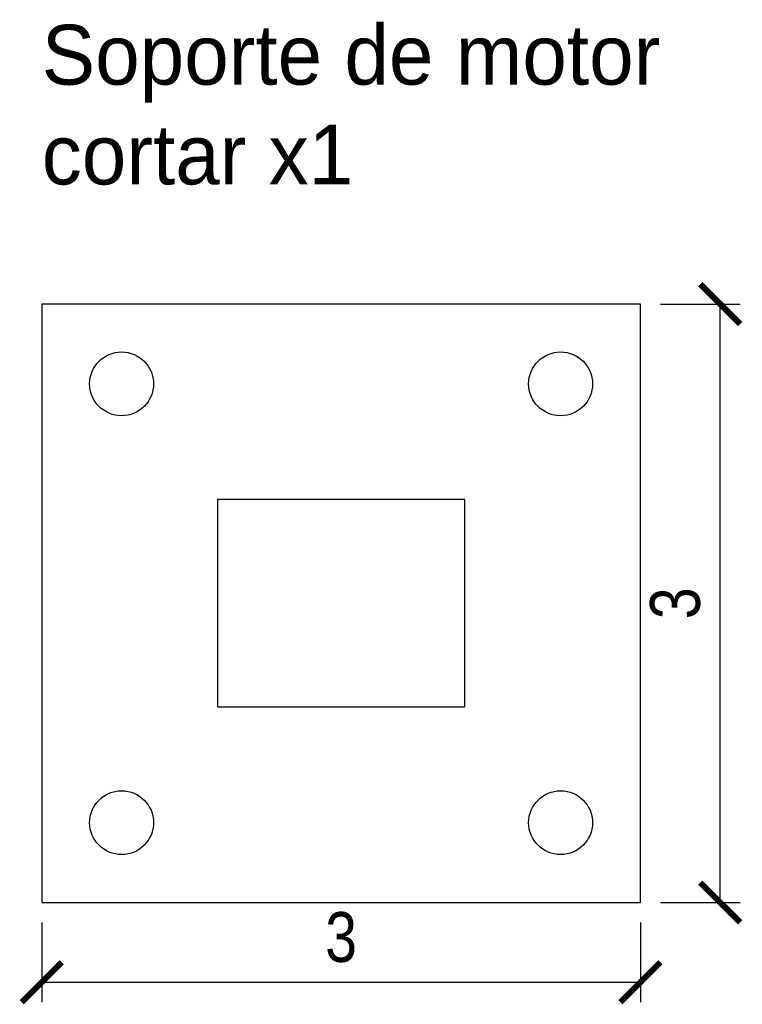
# Model space of a CAD drawing. Header units: centimetres. Extents: x 1.09 to 4.71, y 0.69 to 5.63.
import ezdxf

# ---------------------------------------------------------------- set-up
doc = ezdxf.new("R2010")
doc.units = ezdxf.units.CM
doc.layers.add('CORTE', color=1, linetype='Continuous')
doc.layers.add('ETIQUETA', color=5, linetype='Continuous')
doc.styles.add('OpenSansCondensed-Light', font='OpenSansCondensed-Light.ttf')
doc.dimstyles.new('EZDXF', dxfattribs={"dimtxt": 0.25, "dimasz": 0.175, "dimexe": 0.375, "dimexo": 0.125, "dimgap": 0.1, "dimtad": 1, "dimlfac": 100, "dimzin": 12, "dimdsep": 46, "dimtxsty": 'OpenSansCondensed-Light', "dimblk": 'ARCHTICK', "dimcen": 2.5, "dimazin": 3, "dimtfac": 0.5, "dimtmove": 2, "dimatfit": 3, "dimarcsym": 0})

# ---------------------------------------------------------------- blocks, each defined once
blk = doc.blocks.new('_ARCHTICK')
at = {"color": 0, "linetype": 'ByBlock', "const_width": 0.15}
blk.add_lwpolyline([(-0.5, -0.5), (0.5, 0.5)], dxfattribs=at)

msp = doc.modelspace()

# ---------------------------------------------------------------- linework, layer by layer
at = {"layer": 'CORTE'}
for points in [[(1.2, 1.2), (4.2, 1.2), (4.2, 4.2), (1.2, 4.2)], [(2.08, 2.18), (3.32, 2.18), (3.32, 3.22), (2.08, 3.22)]]:
    msp.add_lwpolyline(points, close=True, dxfattribs=at)
for centre in [(1.6, 3.8), (3.8, 3.8), (1.6, 1.6), (3.8, 1.6)]:
    msp.add_circle(centre, 0.16, dxfattribs=at)

# ---------------------------------------------------------------- texts
at = {"layer": 'ETIQUETA'}
for s, p in [('Soporte de motor', (1.2, 5.3)), ('cortar x1', (1.2, 4.8))]:
    msp.add_text(s, height=0.3, dxfattribs=at).set_placement(p)

# ---------------------------------------------------------------- dimensions: what is measured, and where the dimension line sits
msp.add_linear_dim(base=(4.6, 1.2), p1=(4.2, 1.2), p2=(4.2, 4.2), angle=90, dimstyle='EZDXF', override={"dimtxt": 0.25, "dimasz": 0.2, "dimexe": 0.1, "dimexo": 0.1, "dimdec": 2, "dimlfac": 1, "dimzin": 8}, dxfattribs=at).render()
msp.add_linear_dim(base=(1.2, 0.8), p1=(1.2, 1.2), p2=(4.2, 1.2), dimstyle='EZDXF', override={"dimtxt": 0.25, "dimasz": 0.2, "dimexe": 0.1, "dimexo": 0.1, "dimdec": 2, "dimlfac": 1, "dimzin": 8}, dxfattribs=at).render()

doc.saveas('drawing.dxf')
